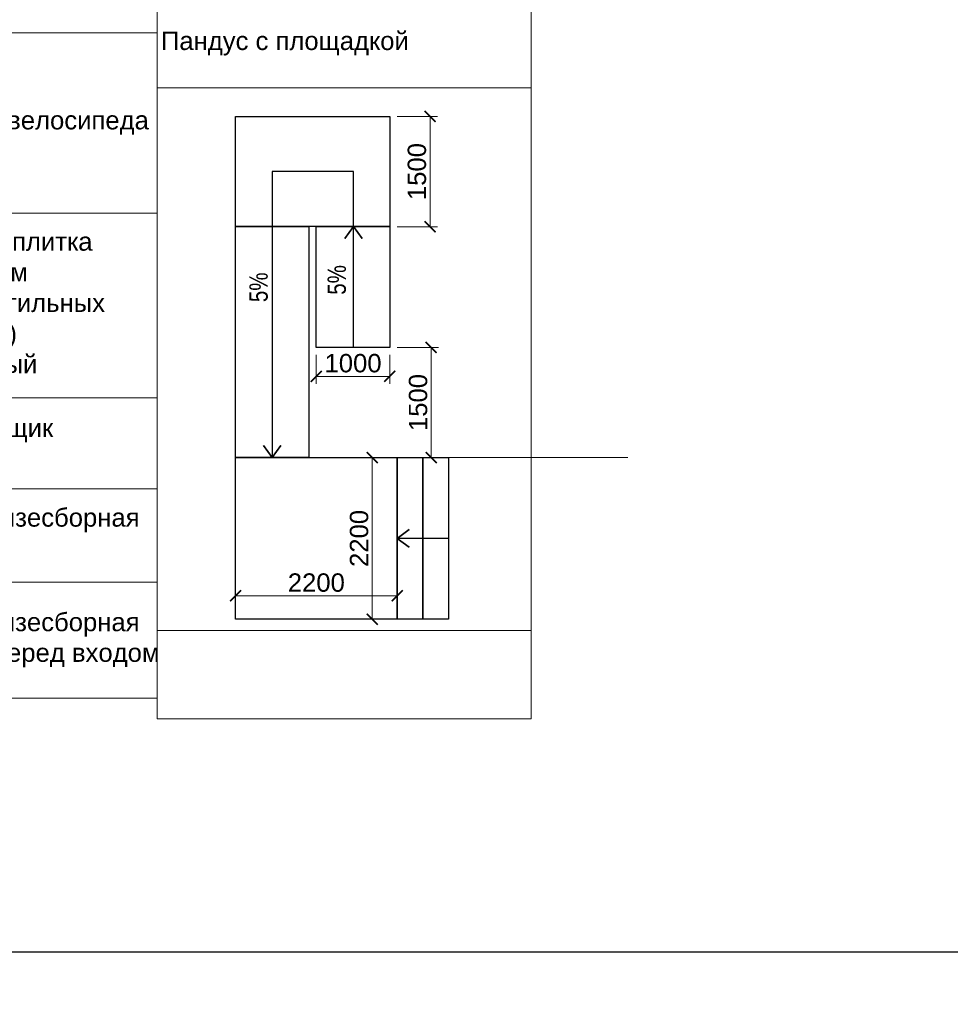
# Model space of a CAD drawing. Header units: millimetres. Extents: x -57449114 to 30620931, y -92609 to 84364.
# Tile 38 of 256: x -41877 to -29209, y -56105 to -42705. Entities that reach past the tile are written whole.
import ezdxf
from ezdxf import colors
from ezdxf.entities.mleader import LeaderData, LeaderLine
from ezdxf.math import Vec2, Vec3

# ---------------------------------------------------------------- set-up
doc = ezdxf.new("R2010")
doc.units = ezdxf.units.MM
doc.layers.get('0').update_dxf_attribs({"lineweight": 0})
doc.layers.get('Defpoints').update_dxf_attribs({"color": 30})
for name, color, linetype, lineweight in [('03_АР_Возводимые перегородки', 10, 'Continuous', 25), ('10_АР_Мебель размеры', 255, 'Continuous', 0), ('17_АР_Текст', 235, 'Continuous', 0)]:
    doc.layers.add(name, color=color, linetype=linetype, lineweight=lineweight)
doc.layers.add('29_Чертеж', color=7, linetype='Continuous', lineweight=0, true_color=0xababab)
doc.styles.add('_ТЕКСТОВЫЙ', font='arial.ttf', dxfattribs={"width": 0.8})
doc.styles.add('HVAC_AEP', font='arial.ttf')
doc.styles.get("Standard").update_dxf_attribs({"font": 'arial.ttf'})
doc.dimstyles.new('Standard (100)', dxfattribs={"dimtxt": 250, "dimasz": 150, "dimexe": 100, "dimexo": 100, "dimgap": 50, "dimtad": 1, "dimdec": 0, "dimrnd": 5, "dimtxsty": 'Standard', "dimblk": 'ARCHTICK', "dimcen": 0.09, "dimclrd": 7, "dimclre": 7, "dimclrt": 256, "dimazin": 0, "dimtfac": 1, "dimtdec": 0, "dimtofl": 0, "dimtmove": 1, "dimatfit": 0, "dimfxl": 2, "dimlwd": 0, "dimlwe": 0, "dimarcsym": 0})

# ---------------------------------------------------------------- blocks, each defined once
blk = doc.blocks.new('_Dot')
at = {"color": 0, "linetype": 'ByBlock', "lineweight": -2}
blk.add_line((-0.5, 0), (-1, 0), dxfattribs=at)
at = {"color": 0, "linetype": 'ByBlock', "const_width": 0.5}
blk.add_lwpolyline([(-0.25, 0, 1), (0.25, 0, 1)], format="xyb", close=True, dxfattribs=at)
blk = doc.blocks.new('*T209')
at = {"color": 0, "linetype": 'ByBlock', "lineweight": -2, "transparency": 16777216}
for p, q in [((0, 0), (5089, 0)), ((0, 0), (0, -24763)), ((5089, 0), (5089, -24763)), ((0, -470), (5089, -470)), ((0, -1670), (5089, -1670)), ((0, -6522), (5089, -6522)), ((0, -7722), (5089, -7722)), ((0, -14975), (5089, -14975)), ((0, -16175), (5089, -16175)), ((0, -23563), (5089, -23563)), ((0, -24763), (5089, -24763))]:
    blk.add_line(p, q, dxfattribs=at)
at = {"color": 0, "lineweight": 15, "transparency": 16777216, "style": 'HVAC_AEP'}
for s, insert, char_height, width, attachment_point in [('Пандусы', (2545, -235), 350, 5086.26, 5), ('Вертикальный^Jпоъемник', (50, -1070), 250, 4989.26, 4), ('Наклонный подъемник ', (50, -7122), 250, 4989.26, 4), ('Пандус с площадкой', (50, -15575), 250, 4989.26, 4)]:
    blk.add_mtext(s, dxfattribs=dict(at, insert=insert, char_height=char_height, width=width, attachment_point=attachment_point))
blk = doc.blocks.new('_ArchTick')
at = {"color": 0, "linetype": 'ByBlock', "const_width": 0.15}
blk.add_lwpolyline([(-0.5, -0.5), (0.5, 0.5)], dxfattribs=at)
blk = doc.blocks.new('*D210')
at = {"layer": '03_АР_Возводимые перегородки', "lineweight": 0, "transparency": 16777216}
for p, q in [((-36839, -48665), (-37178, -48665)), ((-37078, -48665), (-37078, -50865)), ((-36839, -50865), (-37178, -50865))]:
    blk.add_line(p, q, dxfattribs=at)
at = {"layer": 'Defpoints', "color": 0, "transparency": 16777216}
for p in [(-36739, -48665), (-37078, -50865), (-36739, -50865)]:
    blk.add_point(p, dxfattribs=at)
at = {"layer": '03_АР_Возводимые перегородки', "lineweight": 0, "transparency": 16777216, "xscale": 150, "yscale": 150, "zscale": 150}
for p, rotation in [((-37078, -48665), 90), ((-37078, -50865), 270)]:
    blk.add_blockref('_ArchTick', p, dxfattribs=dict(at, rotation=rotation))
at = {"layer": '03_АР_Возводимые перегородки', "transparency": 16777216, "insert": (-37256, -49765), "char_height": 250, "attachment_point": 5, "rotation": 90}
blk.add_mtext('2200', dxfattribs=at)
blk = doc.blocks.new('*D211')
at = {"layer": '03_АР_Возводимые перегородки', "lineweight": 0, "transparency": 16777216}
for p, q in [((-38939, -50765), (-38939, -50445)), ((-36739, -50765), (-36739, -50445)), ((-38939, -50545), (-36739, -50545))]:
    blk.add_line(p, q, dxfattribs=at)
at = {"layer": 'Defpoints', "color": 0, "transparency": 16777216}
for p in [(-36739, -50545), (-38939, -50865), (-36739, -50865)]:
    blk.add_point(p, dxfattribs=at)
at = {"layer": '03_АР_Возводимые перегородки', "lineweight": 0, "transparency": 16777216, "xscale": 150, "yscale": 150, "zscale": 150, "rotation": 180}
blk.add_blockref('_ArchTick', (-38939, -50545), dxfattribs=at)
at = {"layer": '03_АР_Возводимые перегородки', "lineweight": 0, "transparency": 16777216, "xscale": 150, "yscale": 150, "zscale": 150}
blk.add_blockref('_ArchTick', (-36739, -50545), dxfattribs=at)
at = {"layer": '03_АР_Возводимые перегородки', "transparency": 16777216, "insert": (-37839, -50367), "char_height": 250, "attachment_point": 5}
blk.add_mtext('2200', dxfattribs=at)
blk = doc.blocks.new('*D212')
at = {"layer": '03_АР_Возводимые перегородки', "lineweight": 0, "transparency": 16777216}
for p, q in [((-36739, -44022), (-36191, -44022)), ((-36291, -45522), (-36291, -44022)), ((-36739, -45522), (-36191, -45522))]:
    blk.add_line(p, q, dxfattribs=at)
at = {"layer": 'Defpoints', "color": 0, "transparency": 16777216}
for p in [(-36839, -44022), (-36291, -44022), (-36839, -45522)]:
    blk.add_point(p, dxfattribs=at)
at = {"layer": '03_АР_Возводимые перегородки', "lineweight": 0, "transparency": 16777216, "xscale": 150, "yscale": 150, "zscale": 150}
for p, rotation in [((-36291, -44022), 90), ((-36291, -45522), 270)]:
    blk.add_blockref('_ArchTick', p, dxfattribs=dict(at, rotation=rotation))
at = {"layer": '03_АР_Возводимые перегородки', "transparency": 16777216, "insert": (-36469, -44772), "char_height": 250, "attachment_point": 5, "rotation": 90}
blk.add_mtext('1500', dxfattribs=at)
blk = doc.blocks.new('*D213')
at = {"layer": '03_АР_Возводимые перегородки', "lineweight": 0, "transparency": 16777216}
for p, q in [((-37839, -47265), (-37839, -47659)), ((-36839, -47265), (-36839, -47659)), ((-37839, -47559), (-36839, -47559))]:
    blk.add_line(p, q, dxfattribs=at)
at = {"layer": 'Defpoints', "color": 0, "transparency": 16777216}
for p in [(-37839, -47165), (-36839, -47165), (-36839, -47559)]:
    blk.add_point(p, dxfattribs=at)
at = {"layer": '03_АР_Возводимые перегородки', "lineweight": 0, "transparency": 16777216, "xscale": 150, "yscale": 150, "zscale": 150, "rotation": 180}
blk.add_blockref('_ArchTick', (-37839, -47559), dxfattribs=at)
at = {"layer": '03_АР_Возводимые перегородки', "lineweight": 0, "transparency": 16777216, "xscale": 150, "yscale": 150, "zscale": 150}
blk.add_blockref('_ArchTick', (-36839, -47559), dxfattribs=at)
at = {"layer": '03_АР_Возводимые перегородки', "transparency": 16777216, "insert": (-37339, -47381), "char_height": 250, "attachment_point": 5}
blk.add_mtext('1000', dxfattribs=at)
blk = doc.blocks.new('*D214')
at = {"layer": '03_АР_Возводимые перегородки', "lineweight": 0, "transparency": 16777216}
for p, q in [((-36739, -47165), (-36175, -47165)), ((-36275, -47165), (-36275, -48665)), ((-33601, -48665), (-36375, -48665))]:
    blk.add_line(p, q, dxfattribs=at)
at = {"layer": 'Defpoints', "color": 0, "transparency": 16777216}
for p in [(-36839, -47165), (-36275, -48665), (-33501, -48665)]:
    blk.add_point(p, dxfattribs=at)
at = {"layer": '03_АР_Возводимые перегородки', "lineweight": 0, "transparency": 16777216, "xscale": 150, "yscale": 150, "zscale": 150}
for p, rotation in [((-36275, -47165), 90), ((-36275, -48665), 270)]:
    blk.add_blockref('_ArchTick', p, dxfattribs=dict(at, rotation=rotation))
at = {"layer": '03_АР_Возводимые перегородки', "transparency": 16777216, "insert": (-36453, -47915), "char_height": 250, "attachment_point": 5, "rotation": 90}
blk.add_mtext('1500', dxfattribs=at)
blk = doc.blocks.new('*T215')
at = {"color": 0, "linetype": 'ByBlock', "lineweight": -2, "transparency": 16777216}
for p, q in [((0, 0), (6500, 0)), ((0, 0), (0, -13160)), ((6500, 0), (6500, -13160)), ((0, -470), (6500, -470)), ((2500, -470), (2500, -13160)), ((0, -1670), (6500, -1670)), ((0, -4106), (6500, -4106)), ((0, -6559), (6500, -6559)), ((0, -9073), (6500, -9073)), ((0, -10313), (6500, -10313)), ((0, -11582), (6500, -11582)), ((0, -13160), (6500, -13160))]:
    blk.add_line(p, q, dxfattribs=at)
at = {"color": 0, "lineweight": 15, "transparency": 16777216, "style": 'HVAC_AEP'}
for s, insert, char_height, width, attachment_point in [('ФАСАД', (3250, -235), 300, 6497, 5), ('Уличная урна', (2550, -1070), 250, 3900, 4), ('Парковка 3 велосипеда ', (2550, -2888), 250, 3900, 4), ('Парковка 2 велосипеда ', (2550, -5333), 250, 3900, 4), ('Тактильная плитка^J500х500х5мм^J(высота тактильных^Jрифов 5 мм)^JЦвет: Желтый', (2550, -7816), 250, 3900, 4), ('Почтовый ящик^JУличный', (2550, -9693), 250, 3900, 4), ('Решетка грязесборная в тамбур', (2550, -10948), 250, 3900, 4), ('Решетка грязесборная^Jплощадка перед входом', (2550, -12371), 250, 3900, 4)]:
    blk.add_mtext(s, dxfattribs=dict(at, insert=insert, char_height=char_height, width=width, attachment_point=attachment_point))

msp = doc.modelspace()

# ---------------------------------------------------------------- linework, layer by layer
at = {"layer": '03_АР_Возводимые перегородки'}
for points in [[(-38939.1, -45521.6), (-38939.1, -44021.6), (-36839.1, -44021.6), (-36839.1, -45521.6)], [(-37939.1, -48664.6), (-38939.1, -48664.6), (-38939.1, -45521.6), (-37939.1, -45521.6)], [(-36839.1, -47164.6), (-37839.1, -47164.6), (-37839.1, -45521.6), (-36839.1, -45521.6)], [(-38939.1, -50864.6), (-38939.1, -48664.6), (-36739.1, -48664.6), (-36739.1, -50864.6)], [(-36739.1, -50864.6), (-36739.1, -48664.6), (-36389.1, -48664.6), (-36389.1, -50864.6)], [(-36389.1, -50864.6), (-36389.1, -48664.6), (-36039.1, -48664.6), (-36039.1, -50864.6)]]:
    msp.add_lwpolyline(points, close=True, dxfattribs=at)
for points in [[(-37334.1, -45521.6), (-37334.1, -44771.6), (-38439.1, -44771.6), (-38439.1, -45521.6)], [(-38439.1, -45521.6), (-38439.1, -48664.6), (-38319.9, -48500.3), (-38439.1, -48664.6), (-38558.4, -48500.3), (-38439.1, -48664.6)], [(-37332.4, -47164.6), (-37332.4, -45519.3), (-37451.6, -45683.6), (-37332.4, -45519.3), (-37213.2, -45683.6), (-37332.4, -45519.3)], [(-36039.1, -49764.6), (-36739.1, -49764.6), (-36574.8, -49883.9), (-36739.1, -49764.6), (-36574.8, -49645.4), (-36739.1, -49764.6)]]:
    msp.add_lwpolyline(points, dxfattribs=at)
at = {"layer": 'Defpoints'}
msp.add_lwpolyline([(39622.9, -55394.4), (-153407.1, -55394.4)], dxfattribs=at)

# ---------------------------------------------------------------- block references
for name, p in [('*T209', (-40004.5, -27455.1)), ('*T215', (-46504.5, -38777.5))]:
    msp.add_blockref(name, p)

# ---------------------------------------------------------------- dimensions: what is measured, and where the dimension line sits
at = {"layer": '03_АР_Возводимые перегородки'}
for base, p1, p2, angle, picture, middle in [((-36290.9, -44021.6), (-36839.1, -45521.6), (-36839.1, -44021.6), 90, '*D212', (-36468.6, -44771.6)), ((-36275.3, -48664.6), (-36839.1, -47164.6), (-33501, -48664.6), 90, '*D214', (-36452.9, -47914.6)), ((-37078.1, -50864.6), (-36739.1, -48664.6), (-36739.1, -50864.6), 90, '*D210', (-37255.8, -49764.6)), ((-36739.1, -50544.6), (-38939.1, -50864.6), (-36739.1, -50864.6), 180, '*D211', (-37839.1, -50366.9))]:
    dim = msp.add_linear_dim(base=base, p1=p1, p2=p2, angle=angle, dimstyle='Standard (100)', override={"dimclrd": 256, "dimclre": 256}, dxfattribs=at)
    dim.commit()
    dim.dimension.update_dxf_attribs({"geometry": picture, "text_midpoint": middle})
dim = msp.add_linear_dim(base=(-36839.1, -47558.9), p1=(-37839.1, -47164.6), p2=(-36839.1, -47164.6), dimstyle='Standard (100)', override={"dimclrd": 256, "dimclre": 256}, dxfattribs=at)
dim.commit()
dim.dimension.update_dxf_attribs({"geometry": '*D213', "text_midpoint": (-37339.1, -47381.2)})

# ---------------------------------------------------------------- leaders
at = {"layer": '10_АР_Мебель размеры', "color": 10}
ml = msp.add_multileader_mtext('Standard', dxfattribs=at)
ml.set_content('5%', color=10, style='_ТЕКСТОВЫЙ')
ml.set_leader_properties(lineweight=0)
ml.set_arrow_properties(name='DOT')
ml.build(insert=Vec2(0, 0))
ml.multileader.update_dxf_attribs({"text_left_attachment_type": 6, "text_right_attachment_type": 6, "dogleg_length": 0.36, "arrow_head_size": 50, "scale": 100})
ctx = ml.context
ctx.base_point, ctx.scale, ctx.char_height, ctx.arrow_head_size, ctx.landing_gap_size, ctx.plane_origin, ctx.plane_x_axis, ctx.plane_y_axis = Vec3(-37386.6, -46548), 100, 250, 50, 100, Vec3(-42405.8, -36474.9), Vec3(0, 1), Vec3(-1, 0)
ctx.left_attachment, ctx.right_attachment, ctx.attachment_type = 6, 6, 2
notes = []
notes.append((ctx, [(0, (0, 0, 0), (0, 0), (1, 0), 1, [])]))
ctx.mtext.insert, ctx.mtext.text_direction, ctx.mtext.rotation, ctx.mtext.width, ctx.mtext.defined_height, ctx.mtext.flow_direction = Vec3(-37686.6, -46448), Vec3(0, 1), 1.5707963, 525.565, 310.2, 5
ml = msp.add_multileader_mtext('Standard', dxfattribs=at)
ml.set_content('5%', color=10, style='_ТЕКСТОВЫЙ')
ml.set_leader_properties(lineweight=0)
ml.set_arrow_properties(name='DOT')
ml.build(insert=Vec2(0, 0))
ml.multileader.update_dxf_attribs({"text_left_attachment_type": 6, "text_right_attachment_type": 6, "dogleg_length": 0.36, "arrow_head_size": 50, "scale": 100})
ctx = ml.context
ctx.base_point, ctx.scale, ctx.char_height, ctx.arrow_head_size, ctx.landing_gap_size, ctx.plane_origin, ctx.plane_x_axis, ctx.plane_y_axis = Vec3(-38450.5, -46648.4), 100, 250, 50, 100, Vec3(-43469.7, -36575.3), Vec3(0, 1), Vec3(-1, 0)
ctx.left_attachment, ctx.right_attachment, ctx.attachment_type = 6, 6, 2
notes.append((ctx, [(0, (0, 0, 0), (0, 0), (1, 0), 1, [])]))
ctx.mtext.insert, ctx.mtext.text_direction, ctx.mtext.rotation, ctx.mtext.width, ctx.mtext.defined_height, ctx.mtext.flow_direction = Vec3(-38750.5, -46548.4), Vec3(0, 1), 1.5707963, 525.565, 310.2, 5
at = {"layer": '17_АР_Текст', "lineweight": 18}
ml = msp.add_multileader_mtext('Standard', dxfattribs=at)
ml.set_content('ЦСУ оборудование:\\PМонитор 23,8"\\PСистемный блок (с комплектующими)\\PИсточник бесперебойного питания\\PМышь, клавиатура\\PWeb-камера\\PМФУ лазерный', color=256, style='_ТЕКСТОВЫЙ')
ml.set_leader_properties(lineweight=0)
ml.set_arrow_properties(name='DOT')
ml.build(insert=Vec2(0, 0))
ml.multileader.update_dxf_attribs({"text_left_attachment_type": 6, "text_right_attachment_type": 6, "dogleg_length": 0.36, "arrow_head_size": 50, "scale": 100})
ctx = ml.context
ctx.base_point, ctx.scale, ctx.char_height, ctx.arrow_head_size, ctx.landing_gap_size, ctx.plane_origin = Vec3(-74068.3, -45779.6), 100, 200, 50, 100, Vec3(-68828.3, -40627.4)
ctx.left_attachment, ctx.right_attachment, ctx.attachment_type = 6, 6, 2
notes.append((ctx, [(1, (1, 1, 0), (-74104.3, -45779.6), (1, 0), 36, [(0, [(-74104.3, -44789.7)], 0, [])])]))
ctx.mtext.insert, ctx.mtext.width, ctx.mtext.defined_height, ctx.mtext.flow_direction = Vec3(-73968.3, -45524.1), 5220.324, 815.5, 5
ml = msp.add_multileader_mtext('Standard', dxfattribs=at)
ml.set_content('ЦСУ оборудование:\\PМонитор 23,8"\\PСистемный блок (с комплектующими)\\PИсточник бесперебойного питания\\PМышь, клавиатура\\PWeb-камера\\PМФУ лазерный', color=256, style='_ТЕКСТОВЫЙ')
ml.set_leader_properties(lineweight=0)
ml.set_arrow_properties(name='DOT')
ml.build(insert=Vec2(0, 0))
ml.multileader.update_dxf_attribs({"text_left_attachment_type": 6, "text_right_attachment_type": 6, "dogleg_length": 0.36, "arrow_head_size": 50, "scale": 100})
ctx = ml.context
ctx.base_point, ctx.scale, ctx.char_height, ctx.arrow_head_size, ctx.landing_gap_size, ctx.plane_origin = Vec3(-74068.3, -49557), 100, 200, 50, 100, Vec3(-68828.3, -44334.1)
ctx.left_attachment, ctx.right_attachment, ctx.attachment_type = 6, 6, 2
notes.append((ctx, [(1, (1, 1, 0), (-74104.3, -49557), (1, 0), 36, [(0, [(-74104.3, -48496.4)], 0, [])])]))
ctx.mtext.insert, ctx.mtext.width, ctx.mtext.defined_height, ctx.mtext.flow_direction = Vec3(-73968.3, -49301.5), 5220.324, 815.5, 5
at = {"layer": '29_Чертеж', "lineweight": 18}
ml = msp.add_multileader_mtext('Standard', dxfattribs=at)
ml.set_content('{\\C8;\\c8224125;Магнитная доска}', color=256, style='_ТЕКСТОВЫЙ')
ml.set_leader_properties(color=253, lineweight=0)
ml.set_arrow_properties(name='DOT')
ml.build(insert=Vec2(0, 0))
ml.multileader.update_dxf_attribs({"text_left_attachment_type": 6, "text_right_attachment_type": 6, "dogleg_length": 0.36, "arrow_head_size": 50, "scale": 100})
ctx = ml.context
ctx.base_point, ctx.scale, ctx.char_height, ctx.arrow_head_size, ctx.landing_gap_size, ctx.plane_origin = Vec3(105778.5, -55857.4), 100, 120, 50, 100, Vec3(107423.6, -50952.1)
ctx.left_attachment, ctx.right_attachment, ctx.text_align_type, ctx.attachment_type = 6, 6, 2, 2
notes.append((ctx, [(0, (1, 1, 0), (105734.1, -55857.4), (1, 0), 44.4, [(0, [(105732.7, -54374)], 0, [])])]))
ctx.mtext.insert, ctx.mtext.width, ctx.mtext.defined_height, ctx.mtext.alignment, ctx.mtext.flow_direction = Vec3(106920.2, -55712.8), 1567.214, 1721, 3, 5
ml = msp.add_multileader_mtext('Standard', dxfattribs=at)
ml.set_content('{\\C8;\\c8224125;Примерочная}', color=256, style='_ТЕКСТОВЫЙ')
ml.set_leader_properties(color=253, lineweight=0)
ml.set_arrow_properties(name='DOT')
ml.build(insert=Vec2(0, 0))
ml.multileader.update_dxf_attribs({"text_left_attachment_type": 6, "text_right_attachment_type": 6, "dogleg_length": 0.36, "arrow_head_size": 50, "scale": 100})
ctx = ml.context
ctx.base_point, ctx.scale, ctx.char_height, ctx.arrow_head_size, ctx.landing_gap_size, ctx.plane_origin = Vec3(119748.3, -56008.7), 100, 120, 50, 100, Vec3(121393.3, -51103.4)
ctx.left_attachment, ctx.right_attachment, ctx.text_align_type, ctx.attachment_type = 6, 6, 2, 2
notes.append((ctx, [(0, (1, 1, 0), (119703.9, -56008.7), (1, 0), 44.4, [(0, [(119702.4, -55054.4)], 0, [])])]))
ctx.mtext.insert, ctx.mtext.width, ctx.mtext.defined_height, ctx.mtext.alignment, ctx.mtext.flow_direction = Vec3(120681.8, -55855.4), 1567.214, 1721, 3, 5
ml = msp.add_multileader_mtext('Standard', dxfattribs=at)
ml.set_content('{\\C8;\\c8224125;Примерочная}', color=256, style='_ТЕКСТОВЫЙ')
ml.set_leader_properties(color=253, lineweight=0)
ml.set_arrow_properties(name='DOT')
ml.build(insert=Vec2(0, 0))
ml.multileader.update_dxf_attribs({"text_left_attachment_type": 6, "text_right_attachment_type": 6, "dogleg_length": 0.2, "arrow_head_size": 50, "scale": 100})
ctx = ml.context
ctx.base_point, ctx.scale, ctx.char_height, ctx.arrow_head_size, ctx.landing_gap_size, ctx.plane_origin = Vec3(116128.5, -56101), 100, 120, 50, 10, Vec3(117797.9, -51195.7)
ctx.left_attachment, ctx.right_attachment, ctx.text_align_type, ctx.attachment_type = 6, 6, 2, 2
notes.append((ctx, [(0, (1, 1, 0), (116108.5, -56101), (1, 0), 20, [(0, [(116107, -55146.7)], 0, [])])]))
ctx.mtext.insert, ctx.mtext.width, ctx.mtext.defined_height, ctx.mtext.alignment, ctx.mtext.line_spacing_factor, ctx.mtext.flow_direction = Vec3(116972, -55947.7), 1567.214, 1721, 3, 0.5, 5
for ctx, leaders in notes:
    for number, flags, end, landing, length, lines in leaders:
        leader = LeaderData()
        leader.index, (leader.has_last_leader_line, leader.has_dogleg_vector, leader.attachment_direction) = number, flags
        leader.last_leader_point, leader.dogleg_vector, leader.dogleg_length = Vec3(end), Vec3(landing), length
        for number, points, colour, breaks in lines:
            line = LeaderLine()
            line.index, line.vertices, line.color, line.breaks = number, Vec3.list(points), colors.encode_raw_color(colour), breaks
            leader.lines.append(line)
        ctx.leaders.append(leader)

doc.saveas('drawing.dxf')
